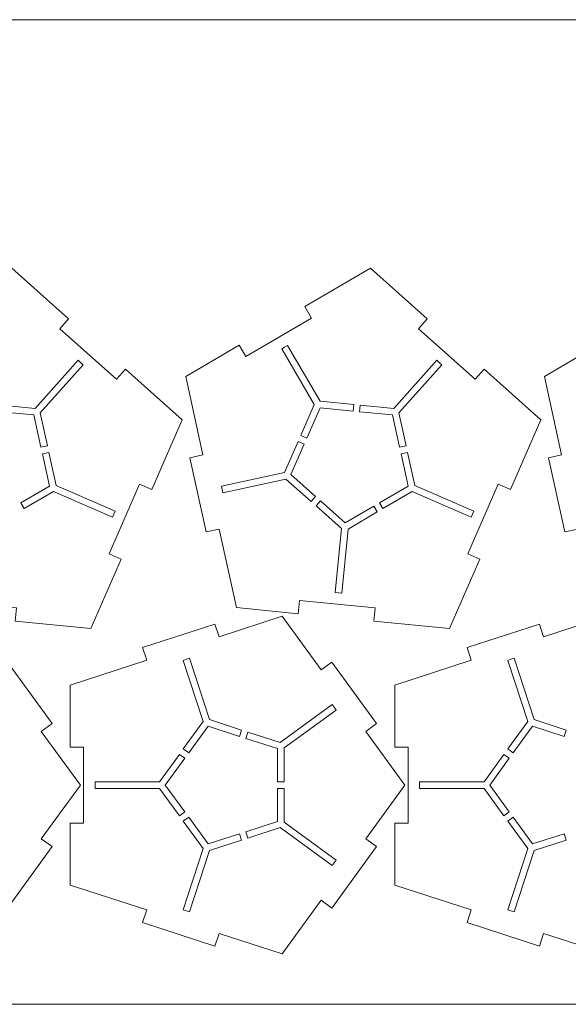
# Model space of a CAD drawing. Header units: millimetres. Extents: x -214 to 242, y -218 to 132.
# Tile 10 of 12: x -70 to 54, y -90 to 132. Entities that reach past the tile are written whole.
import ezdxf

# ---------------------------------------------------------------- set-up
doc = ezdxf.new("R2010")
doc.units = ezdxf.units.MM
doc.header["$MEASUREMENT"] = 0
doc.layers.add('Layer 1', color=7, linetype='Continuous')

msp = doc.modelspace()

# ---------------------------------------------------------------- linework, layer by layer
at = {"layer": 'Layer 1', "color": 18, "lineweight": 9}
for points, knots in [([(-213.8819, -90.3253), (-213.8819, -90.3253), (242.4295, -90.3253), (242.4295, -90.3253), (242.4295, -90.3253), (242.4295, -90.3253), (242.4295, 131.5321), (242.4295, 131.5321), (242.4295, 131.5321), (242.4295, 131.5321), (-213.8819, 131.5321), (-213.8819, 131.5321), (-213.8819, 131.5321), (-213.8819, 131.5321), (-213.8819, -90.3253), (-213.8819, -90.3253)], [0, 0, 0, 0, 0.2, 0.2, 0.2, 0.2, 0.4, 0.4, 0.4, 0.4, 0.6, 0.6, 0.6, 0.6, 1, 1, 1, 1]), ([(-105.4765, 16.746), (-105.4765, 16.746), (-101.6035, -0.9376), (-101.6035, -0.9376), (-101.6035, -0.9376), (-101.6035, -0.9376), (-87.6982, -2.3116), (-87.6982, -2.3116), (-87.6982, -2.3116), (-87.6982, -2.3116), (-87.403, 0.6737), (-87.403, 0.6737), (-87.403, 0.6737), (-87.403, 0.6737), (-70.3586, -1.0118), (-70.3586, -1.0118), (-70.3586, -1.0118), (-70.3586, -1.0118), (-70.6538, -3.9972), (-70.6538, -3.9972), (-70.6538, -3.9972), (-70.6538, -3.9972), (-53.6094, -5.6818), (-53.6094, -5.6818), (-53.6094, -5.6818), (-53.6094, -5.6818), (-46.7399, 10.0077), (-46.7399, 10.0077), (-46.7399, 10.0077), (-46.7399, 10.0077), (-49.488, 11.2108), (-49.488, 11.2108), (-49.488, 11.2108), (-49.488, 11.2108), (-42.6185, 26.9003), (-42.6185, 26.9003), (-42.6185, 26.9003), (-42.6185, 26.9003), (-39.8703, 25.6971), (-39.8703, 25.6971), (-39.8703, 25.6971), (-39.8703, 25.6971), (-33.0008, 41.3866), (-33.0008, 41.3866), (-33.0008, 41.3866), (-33.0008, 41.3866), (-45.7996, 52.7684), (-45.7996, 52.7684), (-45.7996, 52.7684), (-45.7996, 52.7684), (-47.7932, 50.5263), (-47.7932, 50.5263), (-47.7932, 50.5263), (-47.7932, 50.5263), (-60.592, 61.9081), (-60.592, 61.9081), (-60.592, 61.9081), (-60.592, 61.9081), (-58.5983, 64.1493), (-58.5983, 64.1493), (-58.5983, 64.1493), (-58.5983, 64.1493), (-71.3972, 75.5311), (-71.3972, 75.5311), (-71.3972, 75.5311), (-71.3972, 75.5311), (-86.1767, 66.8759), (-86.1767, 66.8759), (-86.1767, 66.8759), (-86.1767, 66.8759), (-84.6607, 64.287), (-84.6607, 64.287), (-84.6607, 64.287), (-84.6607, 64.287), (-99.4403, 55.6317), (-99.4403, 55.6317), (-99.4403, 55.6317), (-99.4403, 55.6317), (-100.9564, 58.2206), (-100.9564, 58.2206), (-100.9564, 58.2206), (-100.9564, 58.2206), (-113.014, 51.16), (-113.014, 51.16), (-113.014, 51.16), (-113.014, 51.16), (-109.1409, 33.4764), (-109.1409, 33.4764), (-109.1409, 33.4764), (-109.1409, 33.4764), (-112.0715, 32.8348), (-112.0715, 32.8348), (-112.0715, 32.8348), (-112.0715, 32.8348), (-108.407, 16.1044), (-108.407, 16.1044), (-108.407, 16.1044), (-108.407, 16.1044), (-105.4765, 16.746), (-105.4765, 16.746)], [0, 0, 0, 0, 0.03846154, 0.03846154, 0.03846154, 0.03846154, 0.07692308, 0.07692308, 0.07692308, 0.07692308, 0.11538462, 0.11538462, 0.11538462, 0.11538462, 0.15384615, 0.15384615, 0.15384615, 0.15384615, 0.19230769, 0.19230769, 0.19230769, 0.19230769, 0.23076923, 0.23076923, 0.23076923, 0.23076923, 0.26923077, 0.26923077, 0.26923077, 0.26923077, 0.30769231, 0.30769231, 0.30769231, 0.30769231, 0.34615385, 0.34615385, 0.34615385, 0.34615385, 0.38461538, 0.38461538, 0.38461538, 0.38461538, 0.42307692, 0.42307692, 0.42307692, 0.42307692, 0.46153846, 0.46153846, 0.46153846, 0.46153846, 0.5, 0.5, 0.5, 0.5, 0.53846154, 0.53846154, 0.53846154, 0.53846154, 0.57692308, 0.57692308, 0.57692308, 0.57692308, 0.61538462, 0.61538462, 0.61538462, 0.61538462, 0.65384615, 0.65384615, 0.65384615, 0.65384615, 0.69230769, 0.69230769, 0.69230769, 0.69230769, 0.73076923, 0.73076923, 0.73076923, 0.73076923, 0.76923077, 0.76923077, 0.76923077, 0.76923077, 0.80769231, 0.80769231, 0.80769231, 0.80769231, 0.84615385, 0.84615385, 0.84615385, 0.84615385, 0.88461538, 0.88461538, 0.88461538, 0.88461538, 0.92307692, 0.92307692, 0.92307692, 0.92307692, 1, 1, 1, 1]), ([(-24.6705, 16.746), (-24.6705, 16.746), (-20.7974, -0.9376), (-20.7974, -0.9376), (-20.7974, -0.9376), (-20.7974, -0.9376), (-6.8922, -2.3116), (-6.8922, -2.3116), (-6.8922, -2.3116), (-6.8922, -2.3116), (-6.597, 0.6737), (-6.597, 0.6737), (-6.597, 0.6737), (-6.597, 0.6737), (10.4473, -1.0118), (10.4473, -1.0118), (10.4473, -1.0118), (10.4473, -1.0118), (10.1523, -3.9972), (10.1523, -3.9972), (10.1523, -3.9972), (10.1523, -3.9972), (27.1966, -5.6818), (27.1966, -5.6818), (27.1966, -5.6818), (27.1966, -5.6818), (34.0661, 10.0077), (34.0661, 10.0077), (34.0661, 10.0077), (34.0661, 10.0077), (31.3181, 11.2108), (31.3181, 11.2108), (31.3181, 11.2108), (31.3181, 11.2108), (38.1876, 26.9003), (38.1876, 26.9003), (38.1876, 26.9003), (38.1876, 26.9003), (40.9356, 25.6971), (40.9356, 25.6971), (40.9356, 25.6971), (40.9356, 25.6971), (47.8052, 41.3866), (47.8052, 41.3866), (47.8052, 41.3866), (47.8052, 41.3866), (35.0064, 52.7684), (35.0064, 52.7684), (35.0064, 52.7684), (35.0064, 52.7684), (33.0129, 50.5263), (33.0129, 50.5263), (33.0129, 50.5263), (33.0129, 50.5263), (20.214, 61.9081), (20.214, 61.9081), (20.214, 61.9081), (20.214, 61.9081), (22.2077, 64.1493), (22.2077, 64.1493), (22.2077, 64.1493), (22.2077, 64.1493), (9.4089, 75.5311), (9.4089, 75.5311), (9.4089, 75.5311), (9.4089, 75.5311), (-5.3707, 66.8759), (-5.3707, 66.8759), (-5.3707, 66.8759), (-5.3707, 66.8759), (-3.8547, 64.287), (-3.8547, 64.287), (-3.8547, 64.287), (-3.8547, 64.287), (-18.6343, 55.6317), (-18.6343, 55.6317), (-18.6343, 55.6317), (-18.6343, 55.6317), (-20.1503, 58.2206), (-20.1503, 58.2206), (-20.1503, 58.2206), (-20.1503, 58.2206), (-32.208, 51.16), (-32.208, 51.16), (-32.208, 51.16), (-32.208, 51.16), (-28.3349, 33.4764), (-28.3349, 33.4764), (-28.3349, 33.4764), (-28.3349, 33.4764), (-31.2654, 32.8348), (-31.2654, 32.8348), (-31.2654, 32.8348), (-31.2654, 32.8348), (-27.601, 16.1044), (-27.601, 16.1044), (-27.601, 16.1044), (-27.601, 16.1044), (-24.6705, 16.746), (-24.6705, 16.746)], [0, 0, 0, 0, 0.03846154, 0.03846154, 0.03846154, 0.03846154, 0.07692308, 0.07692308, 0.07692308, 0.07692308, 0.11538462, 0.11538462, 0.11538462, 0.11538462, 0.15384615, 0.15384615, 0.15384615, 0.15384615, 0.19230769, 0.19230769, 0.19230769, 0.19230769, 0.23076923, 0.23076923, 0.23076923, 0.23076923, 0.26923077, 0.26923077, 0.26923077, 0.26923077, 0.30769231, 0.30769231, 0.30769231, 0.30769231, 0.34615385, 0.34615385, 0.34615385, 0.34615385, 0.38461538, 0.38461538, 0.38461538, 0.38461538, 0.42307692, 0.42307692, 0.42307692, 0.42307692, 0.46153846, 0.46153846, 0.46153846, 0.46153846, 0.5, 0.5, 0.5, 0.5, 0.53846154, 0.53846154, 0.53846154, 0.53846154, 0.57692308, 0.57692308, 0.57692308, 0.57692308, 0.61538462, 0.61538462, 0.61538462, 0.61538462, 0.65384615, 0.65384615, 0.65384615, 0.65384615, 0.69230769, 0.69230769, 0.69230769, 0.69230769, 0.73076923, 0.73076923, 0.73076923, 0.73076923, 0.76923077, 0.76923077, 0.76923077, 0.76923077, 0.80769231, 0.80769231, 0.80769231, 0.80769231, 0.84615385, 0.84615385, 0.84615385, 0.84615385, 0.88461538, 0.88461538, 0.88461538, 0.88461538, 0.92307692, 0.92307692, 0.92307692, 0.92307692, 1, 1, 1, 1]), ([(56.1356, 16.746), (56.1356, 16.746), (60.0086, -0.9376), (60.0086, -0.9376), (60.0086, -0.9376), (60.0086, -0.9376), (73.9139, -2.3116), (73.9139, -2.3116), (73.9139, -2.3116), (73.9139, -2.3116), (74.209, 0.6737), (74.209, 0.6737), (74.209, 0.6737), (74.209, 0.6737), (91.2534, -1.0118), (91.2534, -1.0118), (91.2534, -1.0118), (91.2534, -1.0118), (90.9582, -3.9972), (90.9582, -3.9972), (90.9582, -3.9972), (90.9582, -3.9972), (108.0026, -5.6818), (108.0026, -5.6818), (108.0026, -5.6818), (108.0026, -5.6818), (114.8721, 10.0077), (114.8721, 10.0077), (114.8721, 10.0077), (114.8721, 10.0077), (112.124, 11.2108), (112.124, 11.2108), (112.124, 11.2108), (112.124, 11.2108), (118.9936, 26.9003), (118.9936, 26.9003), (118.9936, 26.9003), (118.9936, 26.9003), (121.7416, 25.6971), (121.7416, 25.6971), (121.7416, 25.6971), (121.7416, 25.6971), (128.6111, 41.3866), (128.6111, 41.3866), (128.6111, 41.3866), (128.6111, 41.3866), (115.8124, 52.7684), (115.8124, 52.7684), (115.8124, 52.7684), (115.8124, 52.7684), (113.8189, 50.5263), (113.8189, 50.5263), (113.8189, 50.5263), (113.8189, 50.5263), (101.0201, 61.9081), (101.0201, 61.9081), (101.0201, 61.9081), (101.0201, 61.9081), (103.0136, 64.1493), (103.0136, 64.1493), (103.0136, 64.1493), (103.0136, 64.1493), (90.2149, 75.5311), (90.2149, 75.5311), (90.2149, 75.5311), (90.2149, 75.5311), (75.4352, 66.8759), (75.4352, 66.8759), (75.4352, 66.8759), (75.4352, 66.8759), (76.9514, 64.287), (76.9514, 64.287), (76.9514, 64.287), (76.9514, 64.287), (62.1717, 55.6317), (62.1717, 55.6317), (62.1717, 55.6317), (62.1717, 55.6317), (60.6557, 58.2206), (60.6557, 58.2206), (60.6557, 58.2206), (60.6557, 58.2206), (48.5981, 51.16), (48.5981, 51.16), (48.5981, 51.16), (48.5981, 51.16), (52.4711, 33.4764), (52.4711, 33.4764), (52.4711, 33.4764), (52.4711, 33.4764), (49.5406, 32.8348), (49.5406, 32.8348), (49.5406, 32.8348), (49.5406, 32.8348), (53.205, 16.1044), (53.205, 16.1044), (53.205, 16.1044), (53.205, 16.1044), (56.1356, 16.746), (56.1356, 16.746)], [0, 0, 0, 0, 0.03846154, 0.03846154, 0.03846154, 0.03846154, 0.07692308, 0.07692308, 0.07692308, 0.07692308, 0.11538462, 0.11538462, 0.11538462, 0.11538462, 0.15384615, 0.15384615, 0.15384615, 0.15384615, 0.19230769, 0.19230769, 0.19230769, 0.19230769, 0.23076923, 0.23076923, 0.23076923, 0.23076923, 0.26923077, 0.26923077, 0.26923077, 0.26923077, 0.30769231, 0.30769231, 0.30769231, 0.30769231, 0.34615385, 0.34615385, 0.34615385, 0.34615385, 0.38461538, 0.38461538, 0.38461538, 0.38461538, 0.42307692, 0.42307692, 0.42307692, 0.42307692, 0.46153846, 0.46153846, 0.46153846, 0.46153846, 0.5, 0.5, 0.5, 0.5, 0.53846154, 0.53846154, 0.53846154, 0.53846154, 0.57692308, 0.57692308, 0.57692308, 0.57692308, 0.61538462, 0.61538462, 0.61538462, 0.61538462, 0.65384615, 0.65384615, 0.65384615, 0.65384615, 0.69230769, 0.69230769, 0.69230769, 0.69230769, 0.73076923, 0.73076923, 0.73076923, 0.73076923, 0.76923077, 0.76923077, 0.76923077, 0.76923077, 0.80769231, 0.80769231, 0.80769231, 0.80769231, 0.84615385, 0.84615385, 0.84615385, 0.84615385, 0.88461538, 0.88461538, 0.88461538, 0.88461538, 0.92307692, 0.92307692, 0.92307692, 0.92307692, 1, 1, 1, 1]), ([(-9.2949, 58.1151), (-9.2949, 58.1151), (-9.9468, 57.744), (-9.9468, 57.744), (-9.9468, 57.744), (-9.9468, 57.744), (-10.5893, 57.3563), (-10.5893, 57.3563), (-10.5893, 57.3563), (-10.5893, 57.3563), (-3.2541, 44.8309), (-3.2541, 44.8309), (-3.2541, 44.8309), (-3.2541, 44.8309), (-6.3095, 37.8534), (-6.3095, 37.8534), (-6.3095, 37.8534), (-6.3095, 37.8534), (-4.9355, 37.2518), (-4.9355, 37.2518), (-4.9355, 37.2518), (-4.9355, 37.2518), (-1.9454, 44.0809), (-1.9454, 44.0809), (-1.9454, 44.0809), (-1.9454, 44.0809), (5.4736, 43.3475), (5.4736, 43.3475), (5.4736, 43.3475), (5.4736, 43.3475), (5.621, 44.8397), (5.621, 44.8397), (5.621, 44.8397), (5.621, 44.8397), (-1.9598, 45.5897), (-1.9598, 45.5897), (-1.9598, 45.5897), (-1.9598, 45.5897), (-9.2949, 58.1151), (-9.2949, 58.1151)], [0, 0, 0, 0, 0.09090909, 0.09090909, 0.09090909, 0.09090909, 0.18181818, 0.18181818, 0.18181818, 0.18181818, 0.27272727, 0.27272727, 0.27272727, 0.27272727, 0.36363636, 0.36363636, 0.36363636, 0.36363636, 0.45454545, 0.45454545, 0.45454545, 0.45454545, 0.54545455, 0.54545455, 0.54545455, 0.54545455, 0.63636364, 0.63636364, 0.63636364, 0.63636364, 0.72727273, 0.72727273, 0.72727273, 0.72727273, 0.81818182, 0.81818182, 0.81818182, 0.81818182, 1, 1, 1, 1]), ([(-55.3448, 53.7929), (-55.3448, 53.7929), (-55.899, 54.2987), (-55.899, 54.2987), (-55.899, 54.2987), (-55.899, 54.2987), (-56.4658, 54.7899), (-56.4658, 54.7899), (-56.4658, 54.7899), (-56.4658, 54.7899), (-66.1114, 43.9432), (-66.1114, 43.9432), (-66.1114, 43.9432), (-66.1114, 43.9432), (-73.6922, 44.6923), (-73.6922, 44.6923), (-73.6922, 44.6923), (-73.6922, 44.6923), (-73.8398, 43.2001), (-73.8398, 43.2001), (-73.8398, 43.2001), (-73.8398, 43.2001), (-66.421, 42.4667), (-66.421, 42.4667), (-66.421, 42.4667), (-66.421, 42.4667), (-64.8259, 35.1835), (-64.8259, 35.1835), (-64.8259, 35.1835), (-64.8259, 35.1835), (-63.3607, 35.5048), (-63.3607, 35.5048), (-63.3607, 35.5048), (-63.3607, 35.5048), (-64.9904, 42.9462), (-64.9904, 42.9462), (-64.9904, 42.9462), (-64.9904, 42.9462), (-55.3448, 53.7929), (-55.3448, 53.7929)], [0, 0, 0, 0, 0.09090909, 0.09090909, 0.09090909, 0.09090909, 0.18181818, 0.18181818, 0.18181818, 0.18181818, 0.27272727, 0.27272727, 0.27272727, 0.27272727, 0.36363636, 0.36363636, 0.36363636, 0.36363636, 0.45454545, 0.45454545, 0.45454545, 0.45454545, 0.54545455, 0.54545455, 0.54545455, 0.54545455, 0.63636364, 0.63636364, 0.63636364, 0.63636364, 0.72727273, 0.72727273, 0.72727273, 0.72727273, 0.81818182, 0.81818182, 0.81818182, 0.81818182, 1, 1, 1, 1]), ([(25.4612, 53.7929), (25.4612, 53.7929), (24.907, 54.2987), (24.907, 54.2987), (24.907, 54.2987), (24.907, 54.2987), (24.3403, 54.7899), (24.3403, 54.7899), (24.3403, 54.7899), (24.3403, 54.7899), (14.6946, 43.9432), (14.6946, 43.9432), (14.6946, 43.9432), (14.6946, 43.9432), (7.1138, 44.6923), (7.1138, 44.6923), (7.1138, 44.6923), (7.1138, 44.6923), (6.9662, 43.2001), (6.9662, 43.2001), (6.9662, 43.2001), (6.9662, 43.2001), (14.3851, 42.4667), (14.3851, 42.4667), (14.3851, 42.4667), (14.3851, 42.4667), (15.9802, 35.1835), (15.9802, 35.1835), (15.9802, 35.1835), (15.9802, 35.1835), (17.4454, 35.5048), (17.4454, 35.5048), (17.4454, 35.5048), (17.4454, 35.5048), (15.8155, 42.9462), (15.8155, 42.9462), (15.8155, 42.9462), (15.8155, 42.9462), (25.4612, 53.7929), (25.4612, 53.7929)], [0, 0, 0, 0, 0.09090909, 0.09090909, 0.09090909, 0.09090909, 0.18181818, 0.18181818, 0.18181818, 0.18181818, 0.27272727, 0.27272727, 0.27272727, 0.27272727, 0.36363636, 0.36363636, 0.36363636, 0.36363636, 0.45454545, 0.45454545, 0.45454545, 0.45454545, 0.54545455, 0.54545455, 0.54545455, 0.54545455, 0.63636364, 0.63636364, 0.63636364, 0.63636364, 0.72727273, 0.72727273, 0.72727273, 0.72727273, 0.81818182, 0.81818182, 0.81818182, 0.81818182, 1, 1, 1, 1]), ([(-24.1455, 26.3954), (-24.1455, 26.3954), (-23.9942, 25.661), (-23.9942, 25.661), (-23.9942, 25.661), (-23.9942, 25.661), (-23.8245, 24.9296), (-23.8245, 24.9296), (-23.8245, 24.9296), (-23.8245, 24.9296), (-9.6456, 28.036), (-9.6456, 28.036), (-9.6456, 28.036), (-9.6456, 28.036), (-3.9531, 22.9735), (-3.9531, 22.9735), (-3.9531, 22.9735), (-3.9531, 22.9735), (-2.9562, 24.0946), (-2.9562, 24.0946), (-2.9562, 24.0946), (-2.9562, 24.0946), (-8.5272, 29.0487), (-8.5272, 29.0487), (-8.5272, 29.0487), (-8.5272, 29.0487), (-5.5371, 35.8778), (-5.5371, 35.8778), (-5.5371, 35.8778), (-5.5371, 35.8778), (-6.9112, 36.4794), (-6.9112, 36.4794), (-6.9112, 36.4794), (-6.9112, 36.4794), (-9.9665, 29.5009), (-9.9665, 29.5009), (-9.9665, 29.5009), (-9.9665, 29.5009), (-24.1455, 26.3954), (-24.1455, 26.3954)], [0, 0, 0, 0, 0.09090909, 0.09090909, 0.09090909, 0.09090909, 0.18181818, 0.18181818, 0.18181818, 0.18181818, 0.27272727, 0.27272727, 0.27272727, 0.27272727, 0.36363636, 0.36363636, 0.36363636, 0.36363636, 0.45454545, 0.45454545, 0.45454545, 0.45454545, 0.54545455, 0.54545455, 0.54545455, 0.54545455, 0.63636364, 0.63636364, 0.63636364, 0.63636364, 0.72727273, 0.72727273, 0.72727273, 0.72727273, 0.81818182, 0.81818182, 0.81818182, 0.81818182, 1, 1, 1, 1]), ([(-48.715, 19.4022), (-48.715, 19.4022), (-48.4056, 20.0858), (-48.4056, 20.0858), (-48.4056, 20.0858), (-48.4056, 20.0858), (-48.1133, 20.7763), (-48.1133, 20.7763), (-48.1133, 20.7763), (-48.1133, 20.7763), (-61.4099, 26.5985), (-61.4099, 26.5985), (-61.4099, 26.5985), (-61.4099, 26.5985), (-63.0397, 34.0399), (-63.0397, 34.0399), (-63.0397, 34.0399), (-63.0397, 34.0399), (-64.5049, 33.7186), (-64.5049, 33.7186), (-64.5049, 33.7186), (-64.5049, 33.7186), (-62.91, 26.4364), (-62.91, 26.4364), (-62.91, 26.4364), (-62.91, 26.4364), (-69.343, 22.6688), (-69.343, 22.6688), (-69.343, 22.6688), (-69.343, 22.6688), (-68.585, 21.3749), (-68.585, 21.3749), (-68.585, 21.3749), (-68.585, 21.3749), (-62.0114, 25.2245), (-62.0114, 25.2245), (-62.0114, 25.2245), (-62.0114, 25.2245), (-48.715, 19.4022), (-48.715, 19.4022)], [0, 0, 0, 0, 0.09090909, 0.09090909, 0.09090909, 0.09090909, 0.18181818, 0.18181818, 0.18181818, 0.18181818, 0.27272727, 0.27272727, 0.27272727, 0.27272727, 0.36363636, 0.36363636, 0.36363636, 0.36363636, 0.45454545, 0.45454545, 0.45454545, 0.45454545, 0.54545455, 0.54545455, 0.54545455, 0.54545455, 0.63636364, 0.63636364, 0.63636364, 0.63636364, 0.72727273, 0.72727273, 0.72727273, 0.72727273, 0.81818182, 0.81818182, 0.81818182, 0.81818182, 1, 1, 1, 1]), ([(32.091, 19.4022), (32.091, 19.4022), (32.4004, 20.0858), (32.4004, 20.0858), (32.4004, 20.0858), (32.4004, 20.0858), (32.6926, 20.7763), (32.6926, 20.7763), (32.6926, 20.7763), (32.6926, 20.7763), (19.3962, 26.5985), (19.3962, 26.5985), (19.3962, 26.5985), (19.3962, 26.5985), (17.7663, 34.0399), (17.7663, 34.0399), (17.7663, 34.0399), (17.7663, 34.0399), (16.3011, 33.7186), (16.3011, 33.7186), (16.3011, 33.7186), (16.3011, 33.7186), (17.8961, 26.4364), (17.8961, 26.4364), (17.8961, 26.4364), (17.8961, 26.4364), (11.4629, 22.6688), (11.4629, 22.6688), (11.4629, 22.6688), (11.4629, 22.6688), (12.221, 21.3749), (12.221, 21.3749), (12.221, 21.3749), (12.221, 21.3749), (18.7946, 25.2245), (18.7946, 25.2245), (18.7946, 25.2245), (18.7946, 25.2245), (32.091, 19.4022), (32.091, 19.4022)], [0, 0, 0, 0, 0.09090909, 0.09090909, 0.09090909, 0.09090909, 0.18181818, 0.18181818, 0.18181818, 0.18181818, 0.27272727, 0.27272727, 0.27272727, 0.27272727, 0.36363636, 0.36363636, 0.36363636, 0.36363636, 0.45454545, 0.45454545, 0.45454545, 0.45454545, 0.54545455, 0.54545455, 0.54545455, 0.54545455, 0.63636364, 0.63636364, 0.63636364, 0.63636364, 0.72727273, 0.72727273, 0.72727273, 0.72727273, 0.81818182, 0.81818182, 0.81818182, 0.81818182, 1, 1, 1, 1]), ([(1.4324, 2.4696), (1.4324, 2.4696), (2.1778, 2.3866), (2.1778, 2.3866), (2.1778, 2.3866), (2.1778, 2.3866), (2.9251, 2.3221), (2.9251, 2.3221), (2.9251, 2.3221), (2.9251, 2.3221), (4.3531, 16.7665), (4.3531, 16.7665), (4.3531, 16.7665), (4.3531, 16.7665), (10.9267, 20.6161), (10.9267, 20.6161), (10.9267, 20.6161), (10.9267, 20.6161), (10.1686, 21.911), (10.1686, 21.911), (10.1686, 21.911), (10.1686, 21.911), (3.7355, 18.1434), (3.7355, 18.1434), (3.7355, 18.1434), (3.7355, 18.1434), (-1.8354, 23.0975), (-1.8354, 23.0975), (-1.8354, 23.0975), (-1.8354, 23.0975), (-2.8321, 21.9764), (-2.8321, 21.9764), (-2.8321, 21.9764), (-2.8321, 21.9764), (2.8604, 16.9139), (2.8604, 16.9139), (2.8604, 16.9139), (2.8604, 16.9139), (1.4324, 2.4696), (1.4324, 2.4696)], [0, 0, 0, 0, 0.09090909, 0.09090909, 0.09090909, 0.09090909, 0.18181818, 0.18181818, 0.18181818, 0.18181818, 0.27272727, 0.27272727, 0.27272727, 0.27272727, 0.36363636, 0.36363636, 0.36363636, 0.36363636, 0.45454545, 0.45454545, 0.45454545, 0.45454545, 0.54545455, 0.54545455, 0.54545455, 0.54545455, 0.63636364, 0.63636364, 0.63636364, 0.63636364, 0.72727273, 0.72727273, 0.72727273, 0.72727273, 0.81818182, 0.81818182, 0.81818182, 0.81818182, 1, 1, 1, 1]), ([(-72.3778, -13.2081), (-72.3778, -13.2081), (-62.3105, -27.0646), (-62.3105, -27.0646), (-62.3105, -27.0646), (-62.3105, -27.0646), (-64.7375, -28.8282), (-64.7375, -28.8282), (-64.7375, -28.8282), (-64.7375, -28.8282), (-55.9514, -40.921), (-55.9514, -40.921), (-55.9514, -40.921), (-55.9514, -40.921), (-64.7375, -53.0148), (-64.7375, -53.0148), (-64.7375, -53.0148), (-64.7375, -53.0148), (-62.3105, -54.7775), (-62.3105, -54.7775), (-62.3105, -54.7775), (-62.3105, -54.7775), (-72.3778, -68.6339), (-72.3778, -68.6339), (-72.3778, -68.6339), (-72.3778, -68.6339), (-74.8048, -66.8702), (-74.8048, -66.8702), (-74.8048, -66.8702), (-74.8048, -66.8702), (-83.5909, -78.964), (-83.5909, -78.964), (-83.5909, -78.964), (-83.5909, -78.964), (-97.8071, -74.3448), (-97.8071, -74.3448), (-97.8071, -74.3448), (-97.8071, -74.3448), (-98.7342, -77.1974), (-98.7342, -77.1974), (-98.7342, -77.1974), (-98.7342, -77.1974), (-115.0234, -71.9054), (-115.0234, -71.9054), (-115.0234, -71.9054), (-115.0234, -71.9054), (-114.0963, -69.0519), (-114.0963, -69.0519), (-114.0963, -69.0519), (-114.0963, -69.0519), (-131.3126, -63.4581), (-131.3126, -63.4581), (-131.3126, -63.4581), (-131.3126, -63.4581), (-131.3126, -49.4845), (-131.3126, -49.4845), (-131.3126, -49.4845), (-131.3126, -49.4845), (-128.3126, -49.4845), (-128.3126, -49.4845), (-128.3126, -49.4845), (-128.3126, -49.4845), (-128.3126, -32.3575), (-128.3126, -32.3575), (-128.3126, -32.3575), (-128.3126, -32.3575), (-131.3126, -32.3575), (-131.3126, -32.3575), (-131.3126, -32.3575), (-131.3126, -32.3575), (-131.3126, -18.3849), (-131.3126, -18.3849), (-131.3126, -18.3849), (-131.3126, -18.3849), (-114.0963, -12.7902), (-114.0963, -12.7902), (-114.0963, -12.7902), (-114.0963, -12.7902), (-115.0234, -9.9376), (-115.0234, -9.9376), (-115.0234, -9.9376), (-115.0234, -9.9376), (-98.7342, -4.6446), (-98.7342, -4.6446), (-98.7342, -4.6446), (-98.7342, -4.6446), (-97.8071, -7.4982), (-97.8071, -7.4982), (-97.8071, -7.4982), (-97.8071, -7.4982), (-83.5909, -2.879), (-83.5909, -2.879), (-83.5909, -2.879), (-83.5909, -2.879), (-74.8048, -14.9718), (-74.8048, -14.9718), (-74.8048, -14.9718), (-74.8048, -14.9718), (-72.3778, -13.2081), (-72.3778, -13.2081)], [0, 0, 0, 0, 0.03846154, 0.03846154, 0.03846154, 0.03846154, 0.07692308, 0.07692308, 0.07692308, 0.07692308, 0.11538462, 0.11538462, 0.11538462, 0.11538462, 0.15384615, 0.15384615, 0.15384615, 0.15384615, 0.19230769, 0.19230769, 0.19230769, 0.19230769, 0.23076923, 0.23076923, 0.23076923, 0.23076923, 0.26923077, 0.26923077, 0.26923077, 0.26923077, 0.30769231, 0.30769231, 0.30769231, 0.30769231, 0.34615385, 0.34615385, 0.34615385, 0.34615385, 0.38461538, 0.38461538, 0.38461538, 0.38461538, 0.42307692, 0.42307692, 0.42307692, 0.42307692, 0.46153846, 0.46153846, 0.46153846, 0.46153846, 0.5, 0.5, 0.5, 0.5, 0.53846154, 0.53846154, 0.53846154, 0.53846154, 0.57692308, 0.57692308, 0.57692308, 0.57692308, 0.61538462, 0.61538462, 0.61538462, 0.61538462, 0.65384615, 0.65384615, 0.65384615, 0.65384615, 0.69230769, 0.69230769, 0.69230769, 0.69230769, 0.73076923, 0.73076923, 0.73076923, 0.73076923, 0.76923077, 0.76923077, 0.76923077, 0.76923077, 0.80769231, 0.80769231, 0.80769231, 0.80769231, 0.84615385, 0.84615385, 0.84615385, 0.84615385, 0.88461538, 0.88461538, 0.88461538, 0.88461538, 0.92307692, 0.92307692, 0.92307692, 0.92307692, 1, 1, 1, 1]), ([(0.7247, -13.2081), (0.7247, -13.2081), (10.7919, -27.0646), (10.7919, -27.0646), (10.7919, -27.0646), (10.7919, -27.0646), (8.3648, -28.8282), (8.3648, -28.8282), (8.3648, -28.8282), (8.3648, -28.8282), (17.1509, -40.921), (17.1509, -40.921), (17.1509, -40.921), (17.1509, -40.921), (8.3648, -53.0148), (8.3648, -53.0148), (8.3648, -53.0148), (8.3648, -53.0148), (10.7919, -54.7775), (10.7919, -54.7775), (10.7919, -54.7775), (10.7919, -54.7775), (0.7247, -68.6339), (0.7247, -68.6339), (0.7247, -68.6339), (0.7247, -68.6339), (-1.7025, -66.8702), (-1.7025, -66.8702), (-1.7025, -66.8702), (-1.7025, -66.8702), (-10.4886, -78.964), (-10.4886, -78.964), (-10.4886, -78.964), (-10.4886, -78.964), (-24.7048, -74.3448), (-24.7048, -74.3448), (-24.7048, -74.3448), (-24.7048, -74.3448), (-25.6318, -77.1974), (-25.6318, -77.1974), (-25.6318, -77.1974), (-25.6318, -77.1974), (-41.921, -71.9054), (-41.921, -71.9054), (-41.921, -71.9054), (-41.921, -71.9054), (-40.994, -69.0519), (-40.994, -69.0519), (-40.994, -69.0519), (-40.994, -69.0519), (-58.2101, -63.4581), (-58.2101, -63.4581), (-58.2101, -63.4581), (-58.2101, -63.4581), (-58.2101, -49.4845), (-58.2101, -49.4845), (-58.2101, -49.4845), (-58.2101, -49.4845), (-55.2101, -49.4845), (-55.2101, -49.4845), (-55.2101, -49.4845), (-55.2101, -49.4845), (-55.2101, -32.3575), (-55.2101, -32.3575), (-55.2101, -32.3575), (-55.2101, -32.3575), (-58.2101, -32.3575), (-58.2101, -32.3575), (-58.2101, -32.3575), (-58.2101, -32.3575), (-58.2101, -18.3849), (-58.2101, -18.3849), (-58.2101, -18.3849), (-58.2101, -18.3849), (-40.994, -12.7902), (-40.994, -12.7902), (-40.994, -12.7902), (-40.994, -12.7902), (-41.921, -9.9376), (-41.921, -9.9376), (-41.921, -9.9376), (-41.921, -9.9376), (-25.6318, -4.6446), (-25.6318, -4.6446), (-25.6318, -4.6446), (-25.6318, -4.6446), (-24.7048, -7.4982), (-24.7048, -7.4982), (-24.7048, -7.4982), (-24.7048, -7.4982), (-10.4886, -2.879), (-10.4886, -2.879), (-10.4886, -2.879), (-10.4886, -2.879), (-1.7025, -14.9718), (-1.7025, -14.9718), (-1.7025, -14.9718), (-1.7025, -14.9718), (0.7247, -13.2081), (0.7247, -13.2081)], [0, 0, 0, 0, 0.03846154, 0.03846154, 0.03846154, 0.03846154, 0.07692308, 0.07692308, 0.07692308, 0.07692308, 0.11538462, 0.11538462, 0.11538462, 0.11538462, 0.15384615, 0.15384615, 0.15384615, 0.15384615, 0.19230769, 0.19230769, 0.19230769, 0.19230769, 0.23076923, 0.23076923, 0.23076923, 0.23076923, 0.26923077, 0.26923077, 0.26923077, 0.26923077, 0.30769231, 0.30769231, 0.30769231, 0.30769231, 0.34615385, 0.34615385, 0.34615385, 0.34615385, 0.38461538, 0.38461538, 0.38461538, 0.38461538, 0.42307692, 0.42307692, 0.42307692, 0.42307692, 0.46153846, 0.46153846, 0.46153846, 0.46153846, 0.5, 0.5, 0.5, 0.5, 0.53846154, 0.53846154, 0.53846154, 0.53846154, 0.57692308, 0.57692308, 0.57692308, 0.57692308, 0.61538462, 0.61538462, 0.61538462, 0.61538462, 0.65384615, 0.65384615, 0.65384615, 0.65384615, 0.69230769, 0.69230769, 0.69230769, 0.69230769, 0.73076923, 0.73076923, 0.73076923, 0.73076923, 0.76923077, 0.76923077, 0.76923077, 0.76923077, 0.80769231, 0.80769231, 0.80769231, 0.80769231, 0.84615385, 0.84615385, 0.84615385, 0.84615385, 0.88461538, 0.88461538, 0.88461538, 0.88461538, 0.92307692, 0.92307692, 0.92307692, 0.92307692, 1, 1, 1, 1]), ([(73.827, -13.2081), (73.827, -13.2081), (83.8942, -27.0646), (83.8942, -27.0646), (83.8942, -27.0646), (83.8942, -27.0646), (81.4672, -28.8282), (81.4672, -28.8282), (81.4672, -28.8282), (81.4672, -28.8282), (90.2534, -40.921), (90.2534, -40.921), (90.2534, -40.921), (90.2534, -40.921), (81.4672, -53.0148), (81.4672, -53.0148), (81.4672, -53.0148), (81.4672, -53.0148), (83.8942, -54.7775), (83.8942, -54.7775), (83.8942, -54.7775), (83.8942, -54.7775), (73.827, -68.6339), (73.827, -68.6339), (73.827, -68.6339), (73.827, -68.6339), (71.4, -66.8702), (71.4, -66.8702), (71.4, -66.8702), (71.4, -66.8702), (62.6138, -78.964), (62.6138, -78.964), (62.6138, -78.964), (62.6138, -78.964), (48.3975, -74.3448), (48.3975, -74.3448), (48.3975, -74.3448), (48.3975, -74.3448), (47.4705, -77.1974), (47.4705, -77.1974), (47.4705, -77.1974), (47.4705, -77.1974), (31.1813, -71.9054), (31.1813, -71.9054), (31.1813, -71.9054), (31.1813, -71.9054), (32.1083, -69.0519), (32.1083, -69.0519), (32.1083, -69.0519), (32.1083, -69.0519), (14.8921, -63.4581), (14.8921, -63.4581), (14.8921, -63.4581), (14.8921, -63.4581), (14.8921, -49.4845), (14.8921, -49.4845), (14.8921, -49.4845), (14.8921, -49.4845), (17.8921, -49.4845), (17.8921, -49.4845), (17.8921, -49.4845), (17.8921, -49.4845), (17.8921, -32.3575), (17.8921, -32.3575), (17.8921, -32.3575), (17.8921, -32.3575), (14.8921, -32.3575), (14.8921, -32.3575), (14.8921, -32.3575), (14.8921, -32.3575), (14.8921, -18.3849), (14.8921, -18.3849), (14.8921, -18.3849), (14.8921, -18.3849), (32.1083, -12.7902), (32.1083, -12.7902), (32.1083, -12.7902), (32.1083, -12.7902), (31.1813, -9.9376), (31.1813, -9.9376), (31.1813, -9.9376), (31.1813, -9.9376), (47.4705, -4.6446), (47.4705, -4.6446), (47.4705, -4.6446), (47.4705, -4.6446), (48.3975, -7.4982), (48.3975, -7.4982), (48.3975, -7.4982), (48.3975, -7.4982), (62.6138, -2.879), (62.6138, -2.879), (62.6138, -2.879), (62.6138, -2.879), (71.4, -14.9718), (71.4, -14.9718), (71.4, -14.9718), (71.4, -14.9718), (73.827, -13.2081), (73.827, -13.2081)], [0, 0, 0, 0, 0.03846154, 0.03846154, 0.03846154, 0.03846154, 0.07692308, 0.07692308, 0.07692308, 0.07692308, 0.11538462, 0.11538462, 0.11538462, 0.11538462, 0.15384615, 0.15384615, 0.15384615, 0.15384615, 0.19230769, 0.19230769, 0.19230769, 0.19230769, 0.23076923, 0.23076923, 0.23076923, 0.23076923, 0.26923077, 0.26923077, 0.26923077, 0.26923077, 0.30769231, 0.30769231, 0.30769231, 0.30769231, 0.34615385, 0.34615385, 0.34615385, 0.34615385, 0.38461538, 0.38461538, 0.38461538, 0.38461538, 0.42307692, 0.42307692, 0.42307692, 0.42307692, 0.46153846, 0.46153846, 0.46153846, 0.46153846, 0.5, 0.5, 0.5, 0.5, 0.53846154, 0.53846154, 0.53846154, 0.53846154, 0.57692308, 0.57692308, 0.57692308, 0.57692308, 0.61538462, 0.61538462, 0.61538462, 0.61538462, 0.65384615, 0.65384615, 0.65384615, 0.65384615, 0.69230769, 0.69230769, 0.69230769, 0.69230769, 0.73076923, 0.73076923, 0.73076923, 0.73076923, 0.76923077, 0.76923077, 0.76923077, 0.76923077, 0.80769231, 0.80769231, 0.80769231, 0.80769231, 0.84615385, 0.84615385, 0.84615385, 0.84615385, 0.88461538, 0.88461538, 0.88461538, 0.88461538, 0.92307692, 0.92307692, 0.92307692, 0.92307692, 1, 1, 1, 1]), ([(-32.7662, -12.8273), (-32.7662, -12.8273), (-32.0559, -12.5861), (-32.0559, -12.5861), (-32.0559, -12.5861), (-32.0559, -12.5861), (-31.3397, -12.3634), (-31.3397, -12.3634), (-31.3397, -12.3634), (-31.3397, -12.3634), (-26.8542, -26.1681), (-26.8542, -26.1681), (-26.8542, -26.1681), (-26.8542, -26.1681), (-19.6092, -28.5226), (-19.6092, -28.5226), (-19.6092, -28.5226), (-19.6092, -28.5226), (-20.0728, -29.9493), (-20.0728, -29.9493), (-20.0728, -29.9493), (-20.0728, -29.9493), (-27.1629, -27.6456), (-27.1629, -27.6456), (-27.1629, -27.6456), (-27.1629, -27.6456), (-31.5449, -33.6769), (-31.5449, -33.6769), (-31.5449, -33.6769), (-31.5449, -33.6769), (-32.7584, -32.795), (-32.7584, -32.795), (-32.7584, -32.795), (-32.7584, -32.795), (-28.2808, -26.632), (-28.2808, -26.632), (-28.2808, -26.632), (-28.2808, -26.632), (-32.7662, -12.8273), (-32.7662, -12.8273)], [0, 0, 0, 0, 0.09090909, 0.09090909, 0.09090909, 0.09090909, 0.18181818, 0.18181818, 0.18181818, 0.18181818, 0.27272727, 0.27272727, 0.27272727, 0.27272727, 0.36363636, 0.36363636, 0.36363636, 0.36363636, 0.45454545, 0.45454545, 0.45454545, 0.45454545, 0.54545455, 0.54545455, 0.54545455, 0.54545455, 0.63636364, 0.63636364, 0.63636364, 0.63636364, 0.72727273, 0.72727273, 0.72727273, 0.72727273, 0.81818182, 0.81818182, 0.81818182, 0.81818182, 1, 1, 1, 1]), ([(40.3361, -12.8273), (40.3361, -12.8273), (41.0466, -12.5861), (41.0466, -12.5861), (41.0466, -12.5861), (41.0466, -12.5861), (41.7628, -12.3634), (41.7628, -12.3634), (41.7628, -12.3634), (41.7628, -12.3634), (46.2481, -26.1681), (46.2481, -26.1681), (46.2481, -26.1681), (46.2481, -26.1681), (53.4931, -28.5226), (53.4931, -28.5226), (53.4931, -28.5226), (53.4931, -28.5226), (53.0296, -29.9493), (53.0296, -29.9493), (53.0296, -29.9493), (53.0296, -29.9493), (45.9394, -27.6456), (45.9394, -27.6456), (45.9394, -27.6456), (45.9394, -27.6456), (41.5574, -33.6769), (41.5574, -33.6769), (41.5574, -33.6769), (41.5574, -33.6769), (40.3439, -32.795), (40.3439, -32.795), (40.3439, -32.795), (40.3439, -32.795), (44.8216, -26.632), (44.8216, -26.632), (44.8216, -26.632), (44.8216, -26.632), (40.3361, -12.8273), (40.3361, -12.8273)], [0, 0, 0, 0, 0.09090909, 0.09090909, 0.09090909, 0.09090909, 0.18181818, 0.18181818, 0.18181818, 0.18181818, 0.27272727, 0.27272727, 0.27272727, 0.27272727, 0.36363636, 0.36363636, 0.36363636, 0.36363636, 0.45454545, 0.45454545, 0.45454545, 0.45454545, 0.54545455, 0.54545455, 0.54545455, 0.54545455, 0.63636364, 0.63636364, 0.63636364, 0.63636364, 0.72727273, 0.72727273, 0.72727273, 0.72727273, 0.81818182, 0.81818182, 0.81818182, 0.81818182, 1, 1, 1, 1]), ([(0.8052, -22.8077), (0.8052, -22.8077), (1.2537, -23.4093), (1.2537, -23.4093), (1.2537, -23.4093), (1.2537, -23.4093), (1.6869, -24.0216), (1.6869, -24.0216), (1.6869, -24.0216), (1.6869, -24.0216), (-10.056, -32.5538), (-10.056, -32.5538), (-10.056, -32.5538), (-10.056, -32.5538), (-10.056, -40.171), (-10.056, -40.171), (-10.056, -40.171), (-10.056, -40.171), (-11.556, -40.171), (-11.556, -40.171), (-11.556, -40.171), (-11.556, -40.171), (-11.556, -32.7159), (-11.556, -32.7159), (-11.556, -32.7159), (-11.556, -32.7159), (-18.6462, -30.4122), (-18.6462, -30.4122), (-18.6462, -30.4122), (-18.6462, -30.4122), (-18.1827, -28.9855), (-18.1827, -28.9855), (-18.1827, -28.9855), (-18.1827, -28.9855), (-10.9377, -31.34), (-10.9377, -31.34), (-10.9377, -31.34), (-10.9377, -31.34), (0.8052, -22.8077), (0.8052, -22.8077)], [0, 0, 0, 0, 0.09090909, 0.09090909, 0.09090909, 0.09090909, 0.18181818, 0.18181818, 0.18181818, 0.18181818, 0.27272727, 0.27272727, 0.27272727, 0.27272727, 0.36363636, 0.36363636, 0.36363636, 0.36363636, 0.45454545, 0.45454545, 0.45454545, 0.45454545, 0.54545455, 0.54545455, 0.54545455, 0.54545455, 0.63636364, 0.63636364, 0.63636364, 0.63636364, 0.72727273, 0.72727273, 0.72727273, 0.72727273, 0.81818182, 0.81818182, 0.81818182, 0.81818182, 1, 1, 1, 1]), ([(-52.6329, -41.671), (-52.6329, -41.671), (-52.6423, -40.921), (-52.6423, -40.921), (-52.6423, -40.921), (-52.6423, -40.921), (-52.6329, -40.171), (-52.6329, -40.171), (-52.6329, -40.171), (-52.6329, -40.171), (-38.1177, -40.171), (-38.1177, -40.171), (-38.1177, -40.171), (-38.1177, -40.171), (-33.6401, -34.0079), (-33.6401, -34.0079), (-33.6401, -34.0079), (-33.6401, -34.0079), (-32.4266, -34.8898), (-32.4266, -34.8898), (-32.4266, -34.8898), (-32.4266, -34.8898), (-36.8085, -40.921), (-36.8085, -40.921), (-36.8085, -40.921), (-36.8085, -40.921), (-32.4266, -46.9523), (-32.4266, -46.9523), (-32.4266, -46.9523), (-32.4266, -46.9523), (-33.6401, -47.8341), (-33.6401, -47.8341), (-33.6401, -47.8341), (-33.6401, -47.8341), (-38.1177, -41.671), (-38.1177, -41.671), (-38.1177, -41.671), (-38.1177, -41.671), (-52.6329, -41.671), (-52.6329, -41.671)], [0, 0, 0, 0, 0.09090909, 0.09090909, 0.09090909, 0.09090909, 0.18181818, 0.18181818, 0.18181818, 0.18181818, 0.27272727, 0.27272727, 0.27272727, 0.27272727, 0.36363636, 0.36363636, 0.36363636, 0.36363636, 0.45454545, 0.45454545, 0.45454545, 0.45454545, 0.54545455, 0.54545455, 0.54545455, 0.54545455, 0.63636364, 0.63636364, 0.63636364, 0.63636364, 0.72727273, 0.72727273, 0.72727273, 0.72727273, 0.81818182, 0.81818182, 0.81818182, 0.81818182, 1, 1, 1, 1]), ([(20.4695, -41.671), (20.4695, -41.671), (20.46, -40.921), (20.46, -40.921), (20.46, -40.921), (20.46, -40.921), (20.4695, -40.171), (20.4695, -40.171), (20.4695, -40.171), (20.4695, -40.171), (34.9846, -40.171), (34.9846, -40.171), (34.9846, -40.171), (34.9846, -40.171), (39.4622, -34.0079), (39.4622, -34.0079), (39.4622, -34.0079), (39.4622, -34.0079), (40.6757, -34.8898), (40.6757, -34.8898), (40.6757, -34.8898), (40.6757, -34.8898), (36.2938, -40.921), (36.2938, -40.921), (36.2938, -40.921), (36.2938, -40.921), (40.6757, -46.9523), (40.6757, -46.9523), (40.6757, -46.9523), (40.6757, -46.9523), (39.4622, -47.8341), (39.4622, -47.8341), (39.4622, -47.8341), (39.4622, -47.8341), (34.9846, -41.671), (34.9846, -41.671), (34.9846, -41.671), (34.9846, -41.671), (20.4695, -41.671), (20.4695, -41.671)], [0, 0, 0, 0, 0.09090909, 0.09090909, 0.09090909, 0.09090909, 0.18181818, 0.18181818, 0.18181818, 0.18181818, 0.27272727, 0.27272727, 0.27272727, 0.27272727, 0.36363636, 0.36363636, 0.36363636, 0.36363636, 0.45454545, 0.45454545, 0.45454545, 0.45454545, 0.54545455, 0.54545455, 0.54545455, 0.54545455, 0.63636364, 0.63636364, 0.63636364, 0.63636364, 0.72727273, 0.72727273, 0.72727273, 0.72727273, 0.81818182, 0.81818182, 0.81818182, 0.81818182, 1, 1, 1, 1]), ([(1.6869, -57.8204), (1.6869, -57.8204), (1.2537, -58.4327), (1.2537, -58.4327), (1.2537, -58.4327), (1.2537, -58.4327), (0.8052, -59.0343), (0.8052, -59.0343), (0.8052, -59.0343), (0.8052, -59.0343), (-10.9377, -50.5021), (-10.9377, -50.5021), (-10.9377, -50.5021), (-10.9377, -50.5021), (-18.1827, -52.8566), (-18.1827, -52.8566), (-18.1827, -52.8566), (-18.1827, -52.8566), (-18.6462, -51.4298), (-18.6462, -51.4298), (-18.6462, -51.4298), (-18.6462, -51.4298), (-11.556, -49.1261), (-11.556, -49.1261), (-11.556, -49.1261), (-11.556, -49.1261), (-11.556, -41.671), (-11.556, -41.671), (-11.556, -41.671), (-11.556, -41.671), (-10.056, -41.671), (-10.056, -41.671), (-10.056, -41.671), (-10.056, -41.671), (-10.056, -49.2892), (-10.056, -49.2892), (-10.056, -49.2892), (-10.056, -49.2892), (1.6869, -57.8204), (1.6869, -57.8204)], [0, 0, 0, 0, 0.09090909, 0.09090909, 0.09090909, 0.09090909, 0.18181818, 0.18181818, 0.18181818, 0.18181818, 0.27272727, 0.27272727, 0.27272727, 0.27272727, 0.36363636, 0.36363636, 0.36363636, 0.36363636, 0.45454545, 0.45454545, 0.45454545, 0.45454545, 0.54545455, 0.54545455, 0.54545455, 0.54545455, 0.63636364, 0.63636364, 0.63636364, 0.63636364, 0.72727273, 0.72727273, 0.72727273, 0.72727273, 0.81818182, 0.81818182, 0.81818182, 0.81818182, 1, 1, 1, 1]), ([(-31.3397, -69.4786), (-31.3397, -69.4786), (-32.0559, -69.256), (-32.0559, -69.256), (-32.0559, -69.256), (-32.0559, -69.256), (-32.7662, -69.0157), (-32.7662, -69.0157), (-32.7662, -69.0157), (-32.7662, -69.0157), (-28.2808, -55.2111), (-28.2808, -55.2111), (-28.2808, -55.2111), (-28.2808, -55.2111), (-32.7584, -49.048), (-32.7584, -49.048), (-32.7584, -49.048), (-32.7584, -49.048), (-31.5449, -48.1661), (-31.5449, -48.1661), (-31.5449, -48.1661), (-31.5449, -48.1661), (-27.1629, -54.1974), (-27.1629, -54.1974), (-27.1629, -54.1974), (-27.1629, -54.1974), (-20.0728, -51.8937), (-20.0728, -51.8937), (-20.0728, -51.8937), (-20.0728, -51.8937), (-19.6092, -53.3204), (-19.6092, -53.3204), (-19.6092, -53.3204), (-19.6092, -53.3204), (-26.8542, -55.6739), (-26.8542, -55.6739), (-26.8542, -55.6739), (-26.8542, -55.6739), (-31.3397, -69.4786), (-31.3397, -69.4786)], [0, 0, 0, 0, 0.09090909, 0.09090909, 0.09090909, 0.09090909, 0.18181818, 0.18181818, 0.18181818, 0.18181818, 0.27272727, 0.27272727, 0.27272727, 0.27272727, 0.36363636, 0.36363636, 0.36363636, 0.36363636, 0.45454545, 0.45454545, 0.45454545, 0.45454545, 0.54545455, 0.54545455, 0.54545455, 0.54545455, 0.63636364, 0.63636364, 0.63636364, 0.63636364, 0.72727273, 0.72727273, 0.72727273, 0.72727273, 0.81818182, 0.81818182, 0.81818182, 0.81818182, 1, 1, 1, 1]), ([(41.7628, -69.4786), (41.7628, -69.4786), (41.0466, -69.256), (41.0466, -69.256), (41.0466, -69.256), (41.0466, -69.256), (40.3361, -69.0157), (40.3361, -69.0157), (40.3361, -69.0157), (40.3361, -69.0157), (44.8216, -55.2111), (44.8216, -55.2111), (44.8216, -55.2111), (44.8216, -55.2111), (40.3439, -49.048), (40.3439, -49.048), (40.3439, -49.048), (40.3439, -49.048), (41.5574, -48.1661), (41.5574, -48.1661), (41.5574, -48.1661), (41.5574, -48.1661), (45.9394, -54.1974), (45.9394, -54.1974), (45.9394, -54.1974), (45.9394, -54.1974), (53.0296, -51.8937), (53.0296, -51.8937), (53.0296, -51.8937), (53.0296, -51.8937), (53.4931, -53.3204), (53.4931, -53.3204), (53.4931, -53.3204), (53.4931, -53.3204), (46.2481, -55.6739), (46.2481, -55.6739), (46.2481, -55.6739), (46.2481, -55.6739), (41.7628, -69.4786), (41.7628, -69.4786)], [0, 0, 0, 0, 0.09090909, 0.09090909, 0.09090909, 0.09090909, 0.18181818, 0.18181818, 0.18181818, 0.18181818, 0.27272727, 0.27272727, 0.27272727, 0.27272727, 0.36363636, 0.36363636, 0.36363636, 0.36363636, 0.45454545, 0.45454545, 0.45454545, 0.45454545, 0.54545455, 0.54545455, 0.54545455, 0.54545455, 0.63636364, 0.63636364, 0.63636364, 0.63636364, 0.72727273, 0.72727273, 0.72727273, 0.72727273, 0.81818182, 0.81818182, 0.81818182, 0.81818182, 1, 1, 1, 1])]:
    msp.add_open_spline(points, degree=3, knots=knots, dxfattribs=at)

doc.saveas('drawing.dxf')
